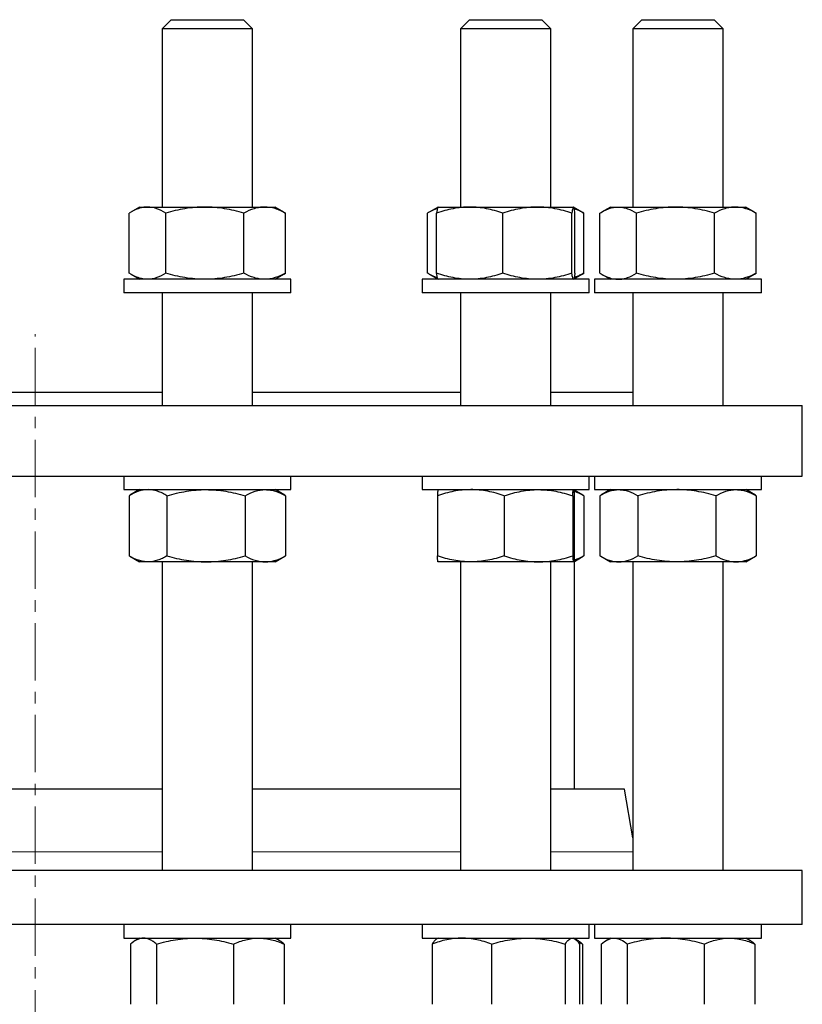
# Model space of a CAD drawing. Header units: millimetres. Extents: x 48 to 806, y 38 to 792.
# Tile 4 of 9: x 217 to 391, y 180 to 398. Entities that reach past the tile are written whole.
import ezdxf

# ---------------------------------------------------------------- set-up
doc = ezdxf.new("R2010")
doc.units = ezdxf.units.MM
doc.linetypes.add('CENTERX2', pattern=[20.32, 12.7, -2.54, 2.54, -2.54])
doc.layers.add('FORMAT', color=7, linetype='Continuous')

msp = doc.modelspace()

# ---------------------------------------------------------------- linework, layer by layer
at = {"color": 7, "linetype": 'Continuous', "lineweight": 25}
for p, q in [((250.9, 397.65), (248.9, 395.65)), ((250.9, 397.65), (262.8, 397.65)), ((262.8, 397.65), (266.9, 397.65)), ((268.9, 395.65), (266.9, 397.65)), ((317.02, 397.65), (315.02, 395.65)), ((317.02, 397.65), (331.89, 397.65)), ((331.89, 397.65), (333.02, 397.65)), ((335.02, 395.65), (333.02, 397.65)), ((355.2, 397.65), (353.2, 395.65)), ((355.2, 397.65), (371.2, 397.65)), ((373.2, 395.65), (371.2, 397.65)), ((371.2, 397.65), (371.2, 397.65)), ((248.9, 395.65), (248.9, 356.15)), ((263.77, 395.65), (248.9, 395.65)), ((268.9, 395.65), (263.77, 395.65)), ((268.9, 356.15), (268.9, 395.65)), ((315.02, 395.65), (315.02, 356.15)), ((333.61, 395.65), (315.02, 395.65)), ((335.02, 395.65), (333.61, 395.65)), ((335.02, 356.15), (335.02, 395.65)), ((353.2, 395.65), (353.2, 356.15)), ((373.2, 395.65), (353.2, 395.65)), ((373.2, 356.15), (373.2, 395.65)), ((243.9, 356.15), (241.94, 355.01)), ((243.9, 356.15), (245.63, 356.15)), ((245.63, 356.15), (258.33, 356.15)), ((258.33, 356.15), (271.6, 356.15)), ((271.6, 356.15), (273.9, 356.15)), ((275.86, 355.01), (273.9, 356.15)), ((310.01, 356.14), (308.06, 355.01)), ((310.02, 356.15), (310.01, 356.14)), ((310.02, 356.15), (317.03, 356.15)), ((317.03, 356.15), (332.02, 356.15)), ((332.02, 356.15), (340.01, 356.15)), ((340.01, 356.15), (340.02, 356.15)), ((340.04, 356.14), (340.02, 356.15)), ((341.98, 355.01), (340.04, 356.13)), ((348.2, 356.15), (346.24, 355.01)), ((348.2, 356.15), (349.93, 356.15)), ((349.93, 356.15), (362.63, 356.15)), ((362.63, 356.15), (375.89, 356.15)), ((375.89, 356.15), (378.2, 356.15)), ((380.16, 355.01), (378.2, 356.15)), ((241.59, 341.48), (241.59, 354.81)), ((249.68, 341.48), (249.68, 354.81)), ((266.98, 341.48), (266.98, 354.81)), ((275.86, 355.01), (276.21, 354.81)), ((276.21, 341.48), (276.21, 354.81)), ((307.71, 341.48), (307.71, 354.81)), ((309.7, 341.48), (309.7, 354.81)), ((324.36, 341.48), (324.36, 354.81)), ((339.68, 341.48), (339.68, 354.81)), ((340.34, 341.48), (340.34, 354.81)), ((341.98, 355.01), (342.33, 354.81)), ((342.33, 341.48), (342.33, 354.81)), ((345.89, 341.48), (345.89, 354.81)), ((353.97, 341.48), (353.97, 354.81)), ((371.28, 341.48), (371.28, 354.81)), ((380.16, 355.01), (380.51, 354.81)), ((380.51, 341.48), (380.51, 354.81)), ((241.94, 341.28), (243.9, 340.15)), ((273.9, 340.15), (275.86, 341.28)), ((275.86, 341.28), (276.21, 341.48)), ((308.06, 341.28), (310.01, 340.15)), ((340.04, 340.16), (341.98, 341.28)), ((341.98, 341.28), (342.33, 341.48)), ((346.24, 341.28), (348.2, 340.15)), ((378.2, 340.15), (380.16, 341.28)), ((380.16, 341.29), (380.51, 341.48)), ((240.4, 340.15), (240.4, 337.15)), ((274.92, 340.15), (240.4, 340.15)), ((277.4, 340.15), (274.92, 340.15)), ((277.4, 337.15), (277.4, 340.15)), ((306.52, 340.15), (306.52, 337.15)), ((343.52, 340.15), (306.52, 340.15)), ((310.01, 340.15), (310.02, 340.15)), ((340.02, 340.15), (340.04, 340.15)), ((343.52, 337.15), (343.52, 340.15)), ((344.7, 340.15), (344.7, 337.15)), ((381.7, 340.15), (344.7, 340.15)), ((381.7, 337.15), (381.7, 340.15)), ((274.92, 337.15), (240.4, 337.15)), ((248.9, 337.15), (248.9, 312.15)), ((268.9, 312.15), (268.9, 337.15)), ((277.4, 337.15), (274.92, 337.15)), ((343.52, 337.15), (306.52, 337.15)), ((315.02, 337.15), (315.02, 312.15)), ((335.02, 312.15), (335.02, 337.15)), ((381.7, 337.15), (344.7, 337.15)), ((353.2, 337.15), (353.2, 312.15)), ((373.2, 312.15), (373.2, 337.15)), ((192.55, 315.15), (248.9, 315.15)), ((268.9, 315.15), (315.02, 315.15)), ((335.02, 315.15), (353.2, 315.15)), ((50.72, 312.15), (390.72, 312.15)), ((390.72, 296.55), (390.72, 312.15)), ((50.72, 296.55), (390.72, 296.55)), ((240.4, 296.55), (240.4, 293.55)), ((277.4, 293.55), (277.4, 296.55)), ((306.52, 296.55), (306.52, 293.55)), ((343.52, 293.55), (343.52, 296.55)), ((344.7, 296.55), (344.7, 293.55)), ((381.7, 293.55), (381.7, 296.55)), ((240.4, 293.55), (244.23, 293.55)), ((243.9, 293.55), (241.76, 292.31)), ((244.23, 293.55), (277.4, 293.55)), ((276.04, 292.31), (273.9, 293.55)), ((276.22, 292.21), (276.04, 292.31)), ((306.52, 293.55), (317.96, 293.55)), ((317.96, 293.55), (343.52, 293.55)), ((340.22, 227.21), (340.22, 293.55)), ((342.16, 292.31), (340.22, 293.43)), ((342.34, 292.21), (342.16, 292.3)), ((344.7, 293.55), (365.63, 293.55)), ((348.2, 293.55), (346.06, 292.31)), ((365.63, 293.55), (381.7, 293.55)), ((380.34, 292.31), (378.2, 293.55)), ((380.52, 292.21), (380.34, 292.3)), ((241.58, 292.21), (241.58, 278.88)), ((249.96, 292.21), (249.96, 278.88)), ((267.28, 292.21), (267.28, 278.88)), ((276.22, 292.21), (276.22, 278.88)), ((309.86, 292.21), (309.86, 278.88)), ((324.7, 292.21), (324.7, 278.88)), ((339.86, 292.21), (339.86, 278.88)), ((340.18, 292.21), (340.18, 278.88)), ((342.34, 292.21), (342.34, 278.88)), ((345.88, 292.21), (345.88, 278.88)), ((354.26, 292.21), (354.26, 278.88)), ((371.58, 292.21), (371.58, 278.88)), ((380.52, 292.21), (380.52, 278.88)), ((241.76, 278.78), (243.9, 277.55)), ((245.77, 277.55), (243.9, 277.55)), ((258.62, 277.55), (245.77, 277.55)), ((248.9, 277.55), (248.9, 209.21)), ((271.75, 277.55), (258.62, 277.55)), ((268.9, 209.21), (268.9, 277.55)), ((273.9, 277.55), (271.75, 277.55)), ((273.9, 277.55), (276.04, 278.78)), ((276.22, 278.88), (276.04, 278.78)), ((317.28, 277.55), (310.02, 277.55)), ((315.02, 277.55), (315.02, 209.21)), ((332.28, 277.55), (317.28, 277.55)), ((340.02, 277.55), (332.28, 277.55)), ((335.02, 209.21), (335.02, 277.55)), ((340.22, 277.66), (342.16, 278.78)), ((342.34, 278.88), (342.16, 278.79)), ((346.06, 278.78), (348.2, 277.55)), ((350.07, 277.55), (348.2, 277.55)), ((362.92, 277.55), (350.07, 277.55)), ((353.2, 277.55), (353.2, 209.21)), ((376.05, 277.55), (362.92, 277.55)), ((373.2, 209.21), (373.2, 277.55)), ((378.2, 277.55), (376.05, 277.55)), ((378.2, 277.55), (380.34, 278.78)), ((380.52, 278.88), (380.34, 278.79)), ((220.72, 227.21), (192.55, 227.21)), ((248.9, 227.21), (220.72, 227.21)), ((315.02, 227.21), (268.9, 227.21)), ((351.3, 227.21), (335.02, 227.21)), ((353.2, 216.44), (351.3, 227.21)), ((220.72, 209.21), (50.72, 209.21)), ((390.72, 209.21), (220.72, 209.21)), ((390.72, 197.21), (390.72, 209.21)), ((220.72, 197.21), (50.72, 197.21)), ((390.72, 197.21), (220.72, 197.21)), ((240.4, 197.21), (240.4, 194.21)), ((277.4, 194.21), (277.4, 197.21)), ((306.52, 197.21), (306.52, 194.21)), ((343.52, 194.21), (343.52, 197.21)), ((344.7, 197.21), (344.7, 194.21)), ((381.7, 194.21), (381.7, 197.21)), ((240.4, 194.21), (244.23, 194.21)), ((243.9, 194.21), (242.99, 193.68)), ((244.23, 194.21), (277.4, 194.21)), ((274.81, 193.68), (273.9, 194.21)), ((306.52, 194.21), (317.96, 194.21)), ((310.02, 194.21), (309.76, 194.06)), ((317.96, 194.21), (343.52, 194.21)), ((340.28, 194.06), (340.02, 194.21)), ((344.7, 194.21), (365.63, 194.21)), ((348.2, 194.21), (347.29, 193.68)), ((365.63, 194.21), (381.7, 194.21)), ((379.11, 193.68), (378.2, 194.21)), ((241.87, 192.87), (241.87, 179.55)), ((247.64, 192.87), (247.64, 179.55)), ((264.67, 192.87), (264.67, 179.55)), ((275.93, 192.87), (275.93, 179.55)), ((308.69, 192.87), (308.69, 179.55)), ((321.86, 192.87), (321.86, 179.55)), ((338.19, 192.87), (338.19, 179.55)), ((340.93, 193.68), (340.33, 194.03)), ((341.35, 192.87), (341.35, 179.55)), ((342.05, 192.87), (342.05, 179.55)), ((346.17, 192.87), (346.17, 179.55)), ((351.94, 192.87), (351.94, 179.55)), ((368.97, 192.87), (368.97, 179.55)), ((380.23, 192.87), (380.23, 179.55))]:
    msp.add_line(p, q, dxfattribs=at)
at = {"color": 8, "linetype": 'Continuous', "lineweight": 18}
for p, q in [((192.55, 213.34), (220.72, 213.34)), ((220.72, 213.34), (248.9, 213.34)), ((268.9, 213.34), (315.02, 213.34)), ((335.02, 213.34), (353.2, 213.34))]:
    msp.add_line(p, q, dxfattribs=at)
at = {"color": 7, "linetype": 'Continuous', "lineweight": 25}
for points, knots in [([(245.63, 356.15), (245.29, 356.15), (244.95, 356.11), (244.26, 355.99), (243.93, 355.9), (242.92, 355.55), (242.25, 355.21), (241.59, 354.81)], [0, 0, 0, 0, 0.25, 0.25, 0.5, 0.5, 1, 1, 1, 1]), ([(249.68, 354.81), (249.01, 355.21), (248.35, 355.55), (247, 356.02), (246.32, 356.15), (245.63, 356.15)], [0, 0, 0, 0, 0.5, 0.5, 1, 1, 1, 1]), ([(258.33, 356.15), (257.59, 356.15), (256.86, 356.11), (255.4, 355.99), (254.67, 355.9), (252.51, 355.55), (251.09, 355.21), (249.68, 354.81)], [0, 0, 0, 0, 0.25, 0.25, 0.5, 0.5, 1, 1, 1, 1]), ([(266.98, 354.81), (265.57, 355.21), (264.14, 355.55), (261.26, 356.02), (259.8, 356.15), (258.33, 356.15)], [0, 0, 0, 0, 0.5, 0.5, 1, 1, 1, 1]), ([(271.6, 356.15), (271.21, 356.15), (270.81, 356.11), (270.03, 355.99), (269.64, 355.9), (268.48, 355.55), (267.73, 355.21), (266.98, 354.81)], [0, 0, 0, 0, 0.25, 0.25, 0.5, 0.5, 1, 1, 1, 1]), ([(276.21, 354.81), (275.83, 355.01), (275.45, 355.2), (274.69, 355.53), (274.3, 355.67), (273.15, 356.02), (272.37, 356.15), (271.6, 356.15)], [0, 0, 0, 0, 0.25, 0.25, 0.5, 0.5, 1, 1, 1, 1]), ([(309.88, 355.83), (309.78, 355.8), (309.47, 355.71), (308.96, 355.49), (308.33, 355.18), (307.92, 354.93), (307.71, 354.81)], [0, 0, 0, 0, 0.132309, 0.421476, 0.710775, 1, 1, 1, 1]), ([(317.03, 356.15), (316.41, 356.15), (315.79, 356.11), (314.55, 355.99), (313.94, 355.9), (312.11, 355.55), (310.9, 355.21), (309.7, 354.81)], [0, 0, 0, 0, 0.25, 0.25, 0.5, 0.5, 1, 1, 1, 1]), ([(310.01, 356.13), (310, 356.13), (309.98, 356.12), (309.94, 356.04), (309.88, 355.87), (309.82, 355.59), (309.76, 355.24), (309.72, 354.95), (309.7, 354.81)], [0, 0, 0, 0, 0.073929, 0.217593, 0.41222, 0.606866, 0.803424, 1, 1, 1, 1]), ([(324.36, 354.81), (323.16, 355.21), (321.96, 355.55), (319.52, 356.02), (318.28, 356.15), (317.03, 356.15)], [0, 0, 0, 0, 0.5, 0.5, 1, 1, 1, 1]), ([(332.02, 356.15), (331.37, 356.15), (330.72, 356.11), (329.43, 355.99), (328.79, 355.9), (326.87, 355.55), (325.61, 355.21), (324.36, 354.81)], [0, 0, 0, 0, 0.25, 0.25, 0.5, 0.5, 1, 1, 1, 1]), ([(339.68, 354.81), (338.43, 355.21), (337.17, 355.55), (334.62, 356.02), (333.33, 356.15), (332.02, 356.15)], [0, 0, 0, 0, 0.5, 0.5, 1, 1, 1, 1]), ([(340.01, 356.15), (339.98, 356.15), (339.96, 356.11), (339.9, 355.99), (339.87, 355.9), (339.79, 355.55), (339.74, 355.21), (339.68, 354.81)], [0, 0, 0, 0, 0.25, 0.25, 0.5, 0.5, 1, 1, 1, 1]), ([(340.34, 354.81), (340.31, 355.01), (340.29, 355.2), (340.23, 355.53), (340.2, 355.67), (340.12, 356.02), (340.07, 356.15), (340.01, 356.15)], [0, 0, 0, 0, 0.25, 0.25, 0.5, 0.5, 1, 1, 1, 1]), ([(342.33, 354.81), (342.08, 354.93), (341.58, 355.19), (340.87, 355.51), (340.4, 355.66), (340.19, 355.74)], [0, 0, 0, 0, 0.351318, 0.702736, 1, 1, 1, 1]), ([(345.89, 354.81), (346.22, 355.01), (346.55, 355.2), (347.22, 355.53), (347.56, 355.67), (348.57, 356.02), (349.25, 356.15), (349.93, 356.15)], [0, 0, 0, 0, 0.25, 0.25, 0.5, 0.5, 1, 1, 1, 1]), ([(349.93, 356.15), (350.27, 356.15), (350.62, 356.11), (351.3, 355.99), (351.65, 355.9), (352.66, 355.55), (353.32, 355.21), (353.97, 354.81)], [0, 0, 0, 0, 0.25, 0.25, 0.5, 0.5, 1, 1, 1, 1]), ([(362.63, 356.15), (361.89, 356.15), (361.16, 356.11), (359.7, 355.99), (358.97, 355.9), (356.81, 355.55), (355.39, 355.21), (353.97, 354.81)], [0, 0, 0, 0, 0.25, 0.25, 0.5, 0.5, 1, 1, 1, 1]), ([(371.28, 354.81), (369.87, 355.21), (368.44, 355.55), (365.56, 356.02), (364.1, 356.15), (362.63, 356.15)], [0, 0, 0, 0, 0.5, 0.5, 1, 1, 1, 1]), ([(375.89, 356.15), (375.5, 356.15), (375.11, 356.11), (374.33, 355.99), (373.94, 355.9), (372.79, 355.55), (372.03, 355.21), (371.28, 354.81)], [0, 0, 0, 0, 0.25, 0.25, 0.5, 0.5, 1, 1, 1, 1]), ([(380.51, 354.81), (379.75, 355.21), (378.99, 355.55), (377.46, 356.02), (376.68, 356.15), (375.89, 356.15)], [0, 0, 0, 0, 0.5, 0.5, 1, 1, 1, 1]), ([(245.63, 340.15), (245.29, 340.15), (244.95, 340.18), (244.26, 340.3), (243.93, 340.39), (242.92, 340.74), (242.25, 341.08), (241.59, 341.48)], [0, 0, 0, 0, 0.25, 0.25, 0.5, 0.5, 1, 1, 1, 1]), ([(249.68, 341.48), (249.01, 341.08), (248.35, 340.74), (247, 340.27), (246.32, 340.15), (245.63, 340.15)], [0, 0, 0, 0, 0.5, 0.5, 1, 1, 1, 1]), ([(258.33, 340.15), (257.59, 340.15), (256.86, 340.18), (255.4, 340.3), (254.67, 340.39), (252.51, 340.74), (251.09, 341.08), (249.68, 341.48)], [0, 0, 0, 0, 0.25, 0.25, 0.5, 0.5, 1, 1, 1, 1]), ([(266.98, 341.48), (265.57, 341.08), (264.14, 340.74), (261.26, 340.27), (259.8, 340.15), (258.33, 340.15)], [0, 0, 0, 0, 0.5, 0.5, 1, 1, 1, 1]), ([(271.6, 340.15), (271.21, 340.15), (270.81, 340.18), (270.03, 340.3), (269.64, 340.39), (268.48, 340.74), (267.73, 341.08), (266.98, 341.48)], [0, 0, 0, 0, 0.25, 0.25, 0.5, 0.5, 1, 1, 1, 1]), ([(276.21, 341.48), (275.83, 341.28), (275.45, 341.09), (274.69, 340.76), (274.3, 340.62), (273.15, 340.27), (272.37, 340.15), (271.6, 340.15)], [0, 0, 0, 0, 0.25, 0.25, 0.5, 0.5, 1, 1, 1, 1]), ([(309.88, 340.46), (309.78, 340.49), (309.47, 340.58), (308.96, 340.8), (308.33, 341.11), (307.92, 341.36), (307.71, 341.48)], [0, 0, 0, 0, 0.132309, 0.421476, 0.710775, 1, 1, 1, 1]), ([(317.03, 340.15), (316.41, 340.15), (315.79, 340.18), (314.55, 340.3), (313.94, 340.39), (312.11, 340.74), (310.9, 341.08), (309.7, 341.48)], [0, 0, 0, 0, 0.25, 0.25, 0.5, 0.5, 1, 1, 1, 1]), ([(310.01, 340.16), (310, 340.16), (309.98, 340.17), (309.94, 340.25), (309.88, 340.42), (309.82, 340.7), (309.76, 341.05), (309.72, 341.34), (309.7, 341.48)], [0, 0, 0, 0, 0.073929, 0.217593, 0.41222, 0.606866, 0.803424, 1, 1, 1, 1]), ([(324.36, 341.48), (323.16, 341.08), (321.96, 340.74), (319.52, 340.27), (318.28, 340.15), (317.03, 340.15)], [0, 0, 0, 0, 0.5, 0.5, 1, 1, 1, 1]), ([(332.02, 340.15), (331.37, 340.15), (330.72, 340.18), (329.43, 340.3), (328.79, 340.39), (326.87, 340.74), (325.61, 341.08), (324.36, 341.48)], [0, 0, 0, 0, 0.25, 0.25, 0.5, 0.5, 1, 1, 1, 1]), ([(339.68, 341.48), (338.43, 341.08), (337.17, 340.74), (334.62, 340.27), (333.33, 340.15), (332.02, 340.15)], [0, 0, 0, 0, 0.5, 0.5, 1, 1, 1, 1]), ([(340.01, 340.15), (339.98, 340.15), (339.96, 340.18), (339.9, 340.3), (339.87, 340.39), (339.79, 340.74), (339.74, 341.08), (339.68, 341.48)], [0, 0, 0, 0, 0.25, 0.25, 0.5, 0.5, 1, 1, 1, 1]), ([(340.34, 341.48), (340.33, 341.38), (340.3, 341.18), (340.25, 340.87), (340.2, 340.58), (340.14, 340.34), (340.09, 340.2), (340.06, 340.19), (340.05, 340.18)], [0, 0, 0, 0, 0.1478502, 0.2958129, 0.5081138, 0.7203925, 0.9352976, 1, 1, 1, 1]), ([(342.33, 341.48), (342.08, 341.36), (341.58, 341.1), (340.87, 340.78), (340.4, 340.63), (340.19, 340.55)], [0, 0, 0, 0, 0.351318, 0.702736, 1, 1, 1, 1]), ([(345.89, 341.48), (346.22, 341.28), (346.55, 341.09), (347.22, 340.76), (347.56, 340.62), (348.57, 340.27), (349.25, 340.15), (349.93, 340.15)], [0, 0, 0, 0, 0.25, 0.25, 0.5, 0.5, 1, 1, 1, 1]), ([(349.93, 340.15), (350.27, 340.15), (350.62, 340.18), (351.3, 340.3), (351.65, 340.39), (352.66, 340.74), (353.32, 341.08), (353.97, 341.48)], [0, 0, 0, 0, 0.25, 0.25, 0.5, 0.5, 1, 1, 1, 1]), ([(362.63, 340.15), (361.89, 340.15), (361.16, 340.18), (359.7, 340.3), (358.97, 340.39), (356.81, 340.74), (355.39, 341.08), (353.97, 341.48)], [0, 0, 0, 0, 0.25, 0.25, 0.5, 0.5, 1, 1, 1, 1]), ([(371.28, 341.48), (369.87, 341.08), (368.44, 340.74), (365.56, 340.27), (364.1, 340.15), (362.63, 340.15)], [0, 0, 0, 0, 0.5, 0.5, 1, 1, 1, 1]), ([(375.89, 340.15), (375.5, 340.15), (375.11, 340.18), (374.33, 340.3), (373.94, 340.39), (372.79, 340.74), (372.03, 341.08), (371.28, 341.48)], [0, 0, 0, 0, 0.25, 0.25, 0.5, 0.5, 1, 1, 1, 1]), ([(380.51, 341.48), (379.75, 341.08), (378.99, 340.74), (377.46, 340.27), (376.68, 340.15), (375.89, 340.15)], [0, 0, 0, 0, 0.5, 0.5, 1, 1, 1, 1]), ([(245.77, 293.55), (245.42, 293.55), (245.06, 293.51), (244.35, 293.39), (244, 293.3), (242.95, 292.95), (242.26, 292.61), (241.58, 292.21)], [0, 0, 0, 0, 0.25, 0.25, 0.5, 0.5, 1, 1, 1, 1]), ([(249.96, 292.21), (249.62, 292.41), (249.28, 292.6), (248.58, 292.93), (248.23, 293.07), (247.18, 293.42), (246.48, 293.55), (245.77, 293.55)], [0, 0, 0, 0, 0.25, 0.25, 0.5, 0.5, 1, 1, 1, 1]), ([(249.96, 292.21), (251.38, 292.61), (252.81, 292.95), (255.69, 293.42), (257.15, 293.55), (258.62, 293.55)], [0, 0, 0, 0, 0.5, 0.5, 1, 1, 1, 1]), ([(258.62, 293.55), (259.36, 293.55), (260.09, 293.51), (261.55, 293.39), (262.28, 293.3), (264.44, 292.95), (265.87, 292.61), (267.28, 292.21)], [0, 0, 0, 0, 0.25, 0.25, 0.5, 0.5, 1, 1, 1, 1]), ([(267.28, 292.21), (268.01, 292.61), (268.75, 292.95), (270.24, 293.42), (270.99, 293.55), (271.75, 293.55)], [0, 0, 0, 0, 0.5, 0.5, 1, 1, 1, 1]), ([(271.75, 293.55), (272.13, 293.55), (272.51, 293.51), (273.26, 293.39), (273.64, 293.3), (274.75, 292.95), (275.49, 292.61), (276.22, 292.21)], [0, 0, 0, 0, 0.25, 0.25, 0.5, 0.5, 1, 1, 1, 1]), ([(317.28, 293.55), (316.65, 293.55), (316.03, 293.51), (314.76, 293.39), (314.14, 293.3), (312.28, 292.95), (311.06, 292.61), (309.86, 292.21)], [0, 0, 0, 0, 0.25, 0.25, 0.5, 0.5, 1, 1, 1, 1]), ([(310.02, 293.55), (310.01, 293.55), (310, 293.51), (309.97, 293.39), (309.96, 293.3), (309.92, 292.95), (309.89, 292.61), (309.86, 292.21)], [0, 0, 0, 0, 0.25, 0.25, 0.5, 0.5, 1, 1, 1, 1]), ([(324.7, 292.21), (324.1, 292.41), (323.49, 292.6), (322.26, 292.93), (321.64, 293.07), (319.78, 293.42), (318.54, 293.55), (317.28, 293.55)], [0, 0, 0, 0, 0.25, 0.25, 0.5, 0.5, 1, 1, 1, 1]), ([(324.7, 292.21), (325.94, 292.61), (327.19, 292.95), (329.71, 293.42), (330.99, 293.55), (332.28, 293.55)], [0, 0, 0, 0, 0.5, 0.5, 1, 1, 1, 1]), ([(332.28, 293.55), (332.92, 293.55), (333.57, 293.51), (334.85, 293.39), (335.48, 293.3), (337.37, 292.95), (338.62, 292.61), (339.86, 292.21)], [0, 0, 0, 0, 0.25, 0.25, 0.5, 0.5, 1, 1, 1, 1]), ([(339.86, 292.21), (339.88, 292.61), (339.91, 292.95), (339.96, 293.42), (339.99, 293.55), (340.02, 293.55)], [0, 0, 0, 0, 0.5, 0.5, 1, 1, 1, 1]), ([(340.02, 293.55), (340.03, 293.55), (340.05, 293.51), (340.07, 293.39), (340.09, 293.3), (340.13, 292.95), (340.15, 292.61), (340.18, 292.21)], [0, 0, 0, 0, 0.25, 0.25, 0.5, 0.5, 1, 1, 1, 1]), ([(342.34, 292.21), (342.15, 292.31), (341.78, 292.51), (341.13, 292.81), (340.61, 293.04), (340.28, 293.13), (340.22, 293.15)], [0, 0, 0, 0, 0.268477, 0.537158, 0.922669, 1, 1, 1, 1]), ([(345.88, 292.21), (346.57, 292.61), (347.26, 292.95), (348.65, 293.42), (349.36, 293.55), (350.07, 293.55)], [0, 0, 0, 0, 0.5, 0.5, 1, 1, 1, 1]), ([(350.07, 293.55), (350.43, 293.55), (350.78, 293.51), (351.49, 293.39), (351.84, 293.3), (352.89, 292.95), (353.58, 292.61), (354.26, 292.21)], [0, 0, 0, 0, 0.25, 0.25, 0.5, 0.5, 1, 1, 1, 1]), ([(362.92, 293.55), (362.19, 293.55), (361.45, 293.51), (359.98, 293.39), (359.25, 293.3), (357.08, 292.95), (355.66, 292.61), (354.26, 292.21)], [0, 0, 0, 0, 0.25, 0.25, 0.5, 0.5, 1, 1, 1, 1]), ([(371.58, 292.21), (370.87, 292.41), (370.16, 292.6), (368.73, 292.93), (368, 293.07), (365.84, 293.42), (364.38, 293.55), (362.92, 293.55)], [0, 0, 0, 0, 0.25, 0.25, 0.5, 0.5, 1, 1, 1, 1]), ([(371.58, 292.21), (372.31, 292.61), (373.05, 292.95), (374.53, 293.42), (375.29, 293.55), (376.05, 293.55)], [0, 0, 0, 0, 0.5, 0.5, 1, 1, 1, 1]), ([(376.05, 293.55), (376.43, 293.55), (376.81, 293.51), (377.56, 293.39), (377.93, 293.3), (379.05, 292.95), (379.79, 292.61), (380.52, 292.21)], [0, 0, 0, 0, 0.25, 0.25, 0.5, 0.5, 1, 1, 1, 1]), ([(245.77, 277.55), (245.42, 277.55), (245.06, 277.58), (244.35, 277.7), (244, 277.79), (242.95, 278.14), (242.26, 278.48), (241.58, 278.88)], [0, 0, 0, 0, 0.25, 0.25, 0.5, 0.5, 1, 1, 1, 1]), ([(249.96, 278.88), (249.62, 278.68), (249.28, 278.49), (248.58, 278.16), (248.23, 278.02), (247.18, 277.67), (246.48, 277.55), (245.77, 277.55)], [0, 0, 0, 0, 0.25, 0.25, 0.5, 0.5, 1, 1, 1, 1]), ([(249.96, 278.88), (251.38, 278.48), (252.81, 278.14), (255.69, 277.67), (257.15, 277.55), (258.62, 277.55)], [0, 0, 0, 0, 0.5, 0.5, 1, 1, 1, 1]), ([(258.62, 277.55), (259.36, 277.55), (260.09, 277.58), (261.55, 277.7), (262.28, 277.79), (264.44, 278.14), (265.87, 278.48), (267.28, 278.88)], [0, 0, 0, 0, 0.25, 0.25, 0.5, 0.5, 1, 1, 1, 1]), ([(267.28, 278.88), (268.01, 278.48), (268.75, 278.14), (270.24, 277.67), (270.99, 277.55), (271.75, 277.55)], [0, 0, 0, 0, 0.5, 0.5, 1, 1, 1, 1]), ([(271.75, 277.55), (272.13, 277.55), (272.51, 277.58), (273.26, 277.7), (273.64, 277.79), (274.75, 278.14), (275.49, 278.48), (276.22, 278.88)], [0, 0, 0, 0, 0.25, 0.25, 0.5, 0.5, 1, 1, 1, 1]), ([(317.28, 277.55), (316.65, 277.55), (316.03, 277.58), (314.76, 277.7), (314.14, 277.79), (312.28, 278.14), (311.06, 278.48), (309.86, 278.88)], [0, 0, 0, 0, 0.25, 0.25, 0.5, 0.5, 1, 1, 1, 1]), ([(310.02, 277.55), (310.01, 277.55), (310, 277.58), (309.97, 277.7), (309.96, 277.79), (309.92, 278.14), (309.89, 278.48), (309.86, 278.88)], [0, 0, 0, 0, 0.25, 0.25, 0.5, 0.5, 1, 1, 1, 1]), ([(324.7, 278.88), (324.1, 278.68), (323.49, 278.49), (322.26, 278.16), (321.64, 278.02), (319.78, 277.67), (318.54, 277.55), (317.28, 277.55)], [0, 0, 0, 0, 0.25, 0.25, 0.5, 0.5, 1, 1, 1, 1]), ([(324.7, 278.88), (325.94, 278.48), (327.19, 278.14), (329.71, 277.67), (330.99, 277.55), (332.28, 277.55)], [0, 0, 0, 0, 0.5, 0.5, 1, 1, 1, 1]), ([(332.28, 277.55), (332.92, 277.55), (333.57, 277.58), (334.85, 277.7), (335.48, 277.79), (337.37, 278.14), (338.62, 278.48), (339.86, 278.88)], [0, 0, 0, 0, 0.25, 0.25, 0.5, 0.5, 1, 1, 1, 1]), ([(339.86, 278.88), (339.88, 278.48), (339.91, 278.14), (339.96, 277.67), (339.99, 277.55), (340.02, 277.55)], [0, 0, 0, 0, 0.5, 0.5, 1, 1, 1, 1]), ([(340.02, 277.55), (340.03, 277.55), (340.05, 277.58), (340.07, 277.7), (340.09, 277.79), (340.13, 278.14), (340.15, 278.48), (340.18, 278.88)], [0, 0, 0, 0, 0.25, 0.25, 0.5, 0.5, 1, 1, 1, 1]), ([(342.34, 278.88), (342.15, 278.78), (341.78, 278.58), (341.13, 278.28), (340.61, 278.05), (340.28, 277.96), (340.22, 277.94)], [0, 0, 0, 0, 0.268477, 0.5371581, 0.9226691, 1, 1, 1, 1]), ([(345.88, 278.88), (346.57, 278.48), (347.26, 278.14), (348.65, 277.67), (349.36, 277.55), (350.07, 277.55)], [0, 0, 0, 0, 0.5, 0.5, 1, 1, 1, 1]), ([(350.07, 277.55), (350.43, 277.55), (350.78, 277.58), (351.49, 277.7), (351.84, 277.79), (352.89, 278.14), (353.58, 278.48), (354.26, 278.88)], [0, 0, 0, 0, 0.25, 0.25, 0.5, 0.5, 1, 1, 1, 1]), ([(362.92, 277.55), (362.19, 277.55), (361.45, 277.58), (359.98, 277.7), (359.25, 277.79), (357.08, 278.14), (355.66, 278.48), (354.26, 278.88)], [0, 0, 0, 0, 0.25, 0.25, 0.5, 0.5, 1, 1, 1, 1]), ([(371.58, 278.88), (370.87, 278.68), (370.16, 278.49), (368.73, 278.16), (368, 278.02), (365.84, 277.67), (364.38, 277.55), (362.92, 277.55)], [0, 0, 0, 0, 0.25, 0.25, 0.5, 0.5, 1, 1, 1, 1]), ([(371.58, 278.88), (372.31, 278.48), (373.05, 278.14), (374.53, 277.67), (375.29, 277.55), (376.05, 277.55)], [0, 0, 0, 0, 0.5, 0.5, 1, 1, 1, 1]), ([(376.05, 277.55), (376.43, 277.55), (376.81, 277.58), (377.56, 277.7), (377.93, 277.79), (379.05, 278.14), (379.79, 278.48), (380.52, 278.88)], [0, 0, 0, 0, 0.25, 0.25, 0.5, 0.5, 1, 1, 1, 1]), ([(353.2, 209.21), (353.2, 209.21), (353.2, 209.21), (353.2, 209.21), (353.2, 209.21)], [0, 0, 0, 0, 0.165303, 1, 1, 1, 1]), ([(244.76, 194.21), (244.51, 194.21), (244.27, 194.18), (243.78, 194.05), (243.53, 193.96), (242.81, 193.61), (242.34, 193.27), (241.87, 192.87)], [0, 0, 0, 0, 0.25, 0.25, 0.5, 0.5, 1, 1, 1, 1]), ([(247.64, 192.87), (247.41, 193.07), (247.17, 193.26), (246.69, 193.59), (246.45, 193.73), (245.73, 194.08), (245.24, 194.21), (244.76, 194.21)], [0, 0, 0, 0, 0.25, 0.25, 0.5, 0.5, 1, 1, 1, 1]), ([(247.64, 192.87), (249.04, 193.28), (250.44, 193.61), (253.27, 194.08), (254.71, 194.21), (256.16, 194.21)], [0, 0, 0, 0, 0.5, 0.5, 1, 1, 1, 1]), ([(256.16, 194.21), (256.88, 194.21), (257.61, 194.18), (259.04, 194.05), (259.75, 193.96), (261.88, 193.61), (263.28, 193.28), (264.67, 192.87)], [0, 0, 0, 0, 0.25, 0.25, 0.5, 0.5, 1, 1, 1, 1]), ([(264.67, 192.87), (265.59, 193.28), (266.52, 193.61), (268.39, 194.08), (269.34, 194.21), (270.3, 194.21)], [0, 0, 0, 0, 0.5, 0.5, 1, 1, 1, 1]), ([(270.3, 194.21), (270.78, 194.21), (271.26, 194.18), (272.21, 194.05), (272.68, 193.96), (274.08, 193.61), (275.01, 193.28), (275.93, 192.87)], [0, 0, 0, 0, 0.25, 0.25, 0.5, 0.5, 1, 1, 1, 1]), ([(315.27, 194.21), (314.72, 194.21), (314.16, 194.18), (313.04, 194.05), (312.48, 193.96), (310.83, 193.61), (309.76, 193.27), (308.69, 192.87)], [0, 0, 0, 0, 0.25, 0.25, 0.5, 0.5, 1, 1, 1, 1]), ([(321.86, 192.87), (321.32, 193.07), (320.78, 193.26), (319.69, 193.59), (319.14, 193.73), (317.49, 194.08), (316.39, 194.21), (315.27, 194.21)], [0, 0, 0, 0, 0.25, 0.25, 0.5, 0.5, 1, 1, 1, 1]), ([(321.86, 192.87), (323.19, 193.28), (324.54, 193.61), (327.26, 194.08), (328.63, 194.21), (330.02, 194.21)], [0, 0, 0, 0, 0.5, 0.5, 1, 1, 1, 1]), ([(330.02, 194.21), (330.71, 194.21), (331.41, 194.18), (332.79, 194.05), (333.47, 193.96), (335.51, 193.61), (336.85, 193.28), (338.19, 192.87)], [0, 0, 0, 0, 0.25, 0.25, 0.5, 0.5, 1, 1, 1, 1]), ([(338.19, 192.87), (338.44, 193.28), (338.71, 193.61), (339.23, 194.08), (339.5, 194.21), (339.77, 194.21)], [0, 0, 0, 0, 0.5, 0.5, 1, 1, 1, 1]), ([(339.77, 194.21), (339.9, 194.21), (340.04, 194.18), (340.31, 194.05), (340.44, 193.96), (340.83, 193.61), (341.09, 193.28), (341.35, 192.87)], [0, 0, 0, 0, 0.25, 0.25, 0.5, 0.5, 1, 1, 1, 1]), ([(346.17, 192.87), (346.64, 193.28), (347.12, 193.61), (348.08, 194.08), (348.56, 194.21), (349.06, 194.21)], [0, 0, 0, 0, 0.5, 0.5, 1, 1, 1, 1]), ([(349.06, 194.21), (349.3, 194.21), (349.55, 194.18), (350.03, 194.05), (350.27, 193.96), (351, 193.61), (351.47, 193.28), (351.94, 192.87)], [0, 0, 0, 0, 0.25, 0.25, 0.5, 0.5, 1, 1, 1, 1]), ([(360.46, 194.21), (359.74, 194.21), (359.01, 194.18), (357.56, 194.05), (356.85, 193.96), (354.71, 193.61), (353.32, 193.27), (351.94, 192.87)], [0, 0, 0, 0, 0.25, 0.25, 0.5, 0.5, 1, 1, 1, 1]), ([(368.97, 192.87), (368.28, 193.07), (367.58, 193.26), (366.16, 193.59), (365.46, 193.73), (363.32, 194.08), (361.89, 194.21), (360.46, 194.21)], [0, 0, 0, 0, 0.25, 0.25, 0.5, 0.5, 1, 1, 1, 1]), ([(368.97, 192.87), (369.89, 193.28), (370.82, 193.61), (372.69, 194.08), (373.64, 194.21), (374.6, 194.21)], [0, 0, 0, 0, 0.5, 0.5, 1, 1, 1, 1]), ([(374.6, 194.21), (375.08, 194.21), (375.56, 194.18), (376.5, 194.05), (376.98, 193.96), (378.38, 193.61), (379.31, 193.28), (380.23, 192.87)], [0, 0, 0, 0, 0.25, 0.25, 0.5, 0.5, 1, 1, 1, 1]), ([(275.93, 192.87), (275.81, 192.97), (275.57, 193.17), (275.19, 193.45), (274.94, 193.6), (274.81, 193.67)], [0, 0, 0, 0, 0.327047, 0.654342, 1, 1, 1, 1]), ([(309.76, 194.05), (309.73, 194.03), (309.62, 193.98), (309.42, 193.81), (309.18, 193.55), (308.93, 193.24), (308.77, 192.99), (308.69, 192.87)], [0, 0, 0, 0, 0.086998, 0.31216, 0.54139, 0.770724, 1, 1, 1, 1]), ([(342.05, 192.87), (341.9, 193), (341.58, 193.25), (341.21, 193.52), (340.99, 193.64), (340.93, 193.67)], [0, 0, 0, 0, 0.420098, 0.840316, 1, 1, 1, 1]), ([(342.05, 192.87), (341.82, 192.97), (341.49, 193.11), (341.17, 193.23), (341.08, 193.27)], [0, 0, 0, 0, 0.731599, 1, 1, 1, 1]), ([(380.23, 192.87), (380.07, 193), (379.76, 193.25), (379.39, 193.52), (379.17, 193.64), (379.11, 193.67)], [0, 0, 0, 0, 0.420098, 0.840316, 1, 1, 1, 1])]:
    msp.add_open_spline(points, degree=3, knots=knots, dxfattribs=at)
at = {"layer": 'FORMAT', "linetype": 'CENTERX2', "lineweight": 18}
msp.add_line((220.72, 109.03), (220.72, 327.96), dxfattribs=at)

doc.saveas('drawing.dxf')
